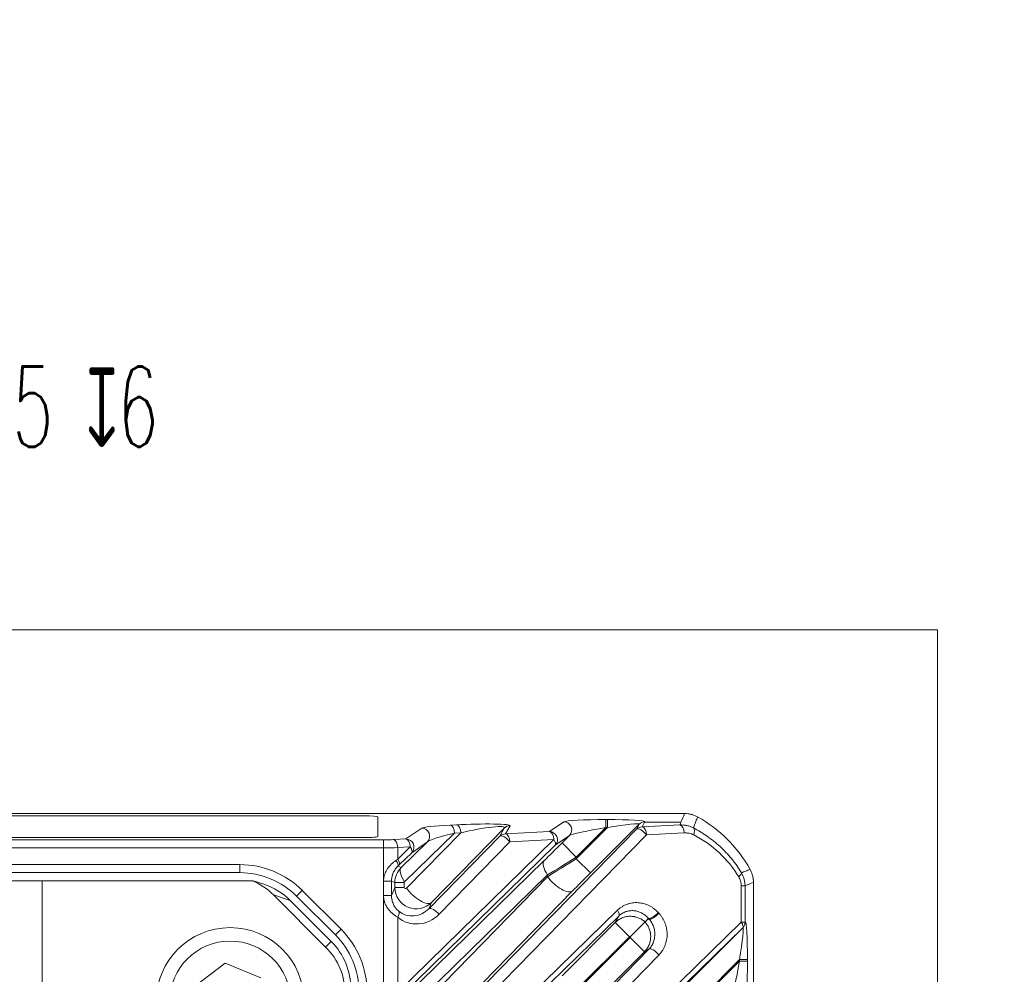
# Model space of a CAD drawing. Header units: millimetres. Extents: x 4 to 836, y 5 to 589.
# Tile 153 of 154: x 711 to 748, y 348 to 384. Entities that reach past the tile are written whole.
import ezdxf

# ---------------------------------------------------------------- set-up
doc = ezdxf.new("R2010")
doc.units = ezdxf.units.MM
doc.layers.add('1', color=7, linetype='Continuous', true_color=0xffffff)
doc.styles.add('ideas_simplex', font='simplex.shx')
doc.dimstyles.get("Standard").update_dxf_attribs({"dimtxt": 0.18, "dimasz": 0.18, "dimexe": 0.18, "dimexo": 0.0625, "dimgap": 0.09, "dimtad": 0, "dimtih": 1, "dimtoh": 1, "dimdec": 4, "dimzin": 0, "dimdsep": 46, "dimtxsty": 'Standard', "dimcen": 0.09, "dimadec": 0, "dimazin": 0, "dimtfac": 1, "dimtdec": 4, "dimtofl": 0, "dimtmove": 0, "dimatfit": 3, "dimfxl": 1, "dimtolj": 1, "dimtzin": 0, "dimarcsym": 0})

# ---------------------------------------------------------------- blocks, each defined once
blk = doc.blocks.new('_U2')
at = {"layer": '1', "color": 27, "lineweight": 13}
for p, q in [((682.177403, 314.785491), (698.340242, 370.24423)), ((698.340242, 370.24423), (700.340242, 370.24423))]:
    blk.add_line(p, q, dxfattribs=at)
at = {"layer": '1', "color": 27, "lineweight": 18}
for points in [[(685.479026, 326.114184), (685.810568, 329.142367), (686.826275, 328.846354)], [(684.275892, 321.985932), (683.94435, 318.957749), (682.928643, 319.253762)]]:
    blk.add_solid(points, dxfattribs=at)
at = {"layer": '1', "color": 87, "linetype": 'Continuous', "lineweight": 25, "char_height": 3, "attachment_point": 7, "line_spacing_factor": 1.204819, "style": 'ideas_simplex'}
for s, insert in [('\\W0.5945;4 N°5 {\\Fgdt;x}6', (705.569242, 367.87923)), ('\\W0.9188;M', (701.999242, 367.87923))]:
    blk.add_mtext(s, dxfattribs=dict(at, insert=insert))
blk = doc.blocks.new('_U9')
at = {"layer": '1', "color": 87, "lineweight": 25}
for p, q in [((762.156765, 342.060801), (756.531765, 342.060801)), ((756.531765, 342.060801), (756.531765, 340.560801)), ((762.156765, 340.560801), (762.156765, 342.060801)), ((756.531765, 329.355801), (756.531765, 327.855801)), ((762.156765, 327.855801), (762.156765, 329.355801)), ((756.531765, 327.855801), (762.156765, 327.855801))]:
    blk.add_line(p, q, dxfattribs=at)
at = {"layer": '1', "color": 27, "lineweight": 13}
blk.add_line((763.656765, 306.372389), (763.656765, 342.060801), dxfattribs=at)
at = {"layer": '1', "color": 152, "lineweight": 13}
for p, q in [((687.377459, 324.050058), (765.656765, 324.050058)), ((687.377459, 306.372389), (765.656765, 306.372389))]:
    blk.add_line(p, q, dxfattribs=at)
at = {"layer": '1', "color": 27, "lineweight": 18}
for points in [[(763.656765, 324.050058), (764.185746, 321.05006), (763.127784, 321.050056)], [(763.656765, 306.372389), (763.127784, 309.372387), (764.185746, 309.372391)]]:
    blk.add_solid(points, dxfattribs=at)
at = {"layer": '1', "color": 87, "linetype": 'Continuous', "lineweight": 25, "char_height": 3, "attachment_point": 7, "rotation": 90, "line_spacing_factor": 1.204819, "style": 'ideas_simplex'}
for s, insert in [('\\W1.2097;17,7', (754.690765, 329.303301)), ('\\W1.2097;.696', (762.003265, 329.303301))]:
    blk.add_mtext(s, dxfattribs=dict(at, insert=insert))

msp = doc.modelspace()

# ---------------------------------------------------------------- linework, layer by layer
at = {"layer": '1', "color": 251, "linetype": 'Continuous', "lineweight": 18}
for q in [(606.683, 361.064), (745.394, 247.358)]:
    msp.add_line((745.394, 361.064), q, dxfattribs=at)
at = {"layer": '1', "color": 18, "linetype": 'Continuous', "lineweight": 18}
for p, q in [((724.039, 354.13), (707.039, 354.13)), ((724.539, 353.36), (724.539, 354.09)), ((707.039, 353.32), (724.039, 353.32))]:
    msp.add_line(p, q, dxfattribs=at)
at = {"layer": '1', "color": 143, "linetype": 'Continuous', "lineweight": 13}
for p, q in [((727.237, 353.783), (727.474, 353.795)), ((729.468, 353.761), (729.302, 353.456)), ((730.94, 353.54), (731.473, 353.907)), ((734.285, 353.82), (732.466, 352.001)), ((733.041, 353.691), (733.041, 353.99)), ((733.041, 353.99), (733.096, 353.99)), ((733.096, 353.691), (733.096, 353.99)), ((734.182, 353.63), (734.285, 353.82)), ((734.486, 353.886), (734.394, 353.717)), ((734.394, 353.717), (735.8, 353.789)), ((734.497, 353.907), (734.486, 353.886)), ((734.486, 353.886), (735.84, 353.886)), ((727.397, 353.484), (725.541, 351.672)), ((725.592, 353.266), (726.177, 353.668)), ((725.613, 351.428), (727.634, 353.496)), ((726.446, 345.714), (734.182, 353.63)), ((726.446, 350.664), (729.09, 353.369)), ((729.256, 353.674), (726.543, 350.898)), ((734.554, 353.418), (726.818, 345.502)), ((727.634, 353.496), (727.397, 353.484)), ((729.09, 353.369), (729.256, 353.674)), ((729.302, 353.456), (730.94, 353.54)), ((731.685, 353.396), (731.152, 353.029)), ((731.406, 353.116), (731.685, 353.396)), ((731.936, 352.531), (733.096, 353.691)), ((733.041, 353.691), (731.936, 352.586)), ((733.096, 353.691), (733.041, 353.691)), ((735.96, 353.49), (734.554, 353.418)), ((627.327, 353.234), (724.75, 353.234)), ((724.75, 352.935), (724.75, 353.234)), ((725.123, 353.242), (725.592, 353.266)), ((725.283, 347.56), (731.1, 353.241)), ((731.152, 353.029), (725.335, 347.348)), ((725.411, 352.202), (726.389, 353.157)), ((726.389, 353.157), (725.804, 352.755)), ((729.462, 353.157), (726.818, 350.452)), ((731.1, 353.241), (729.462, 353.157)), ((731.406, 353.116), (731.936, 352.586)), ((724.75, 352.935), (627.327, 352.935)), ((724.75, 255.488), (724.75, 352.935)), ((725.283, 352.509), (725.752, 352.967)), ((725.752, 352.967), (725.283, 352.943)), ((725.283, 352.943), (725.283, 352.509)), ((725.804, 352.755), (725.335, 352.297)), ((632.681, 352.311), (719.396, 352.311)), ((719.396, 352.011), (719.396, 352.311)), ((725.289, 352.252), (725.411, 352.202)), ((725.411, 347.252), (730.74, 352.457)), ((731.936, 352.586), (731.936, 352.531)), ((732.466, 352.001), (731.936, 352.531)), ((730.87, 351.927), (725.541, 346.722)), ((730.87, 351.857), (730.87, 351.927)), ((725.053, 351.688), (724.754, 351.688)), ((724.754, 351.161), (724.754, 351.688)), ((725.176, 351.637), (725.053, 351.688)), ((725.053, 351.688), (725.053, 351.161)), ((725.176, 351.637), (725.526, 351.637)), ((725.176, 351.46), (725.176, 351.637)), ((725.526, 351.637), (725.526, 351.46)), ((725.613, 346.478), (730.87, 351.857)), ((738.086, 351.518), (738.226, 351.518)), ((738.086, 350.165), (738.086, 351.518)), ((738.226, 351.518), (738.226, 350.165)), ((721.517, 351.133), (721.729, 351.345)), ((721.729, 351.345), (723.172, 349.902)), ((725.053, 351.161), (724.754, 351.161)), ((725.053, 351.161), (725.176, 351.46)), ((725.176, 351.46), (725.526, 351.46)), ((731.8, 351.327), (726.543, 345.948)), ((726.543, 350.898), (726.446, 350.664)), ((725.283, 342.61), (733.47, 350.606)), ((725.283, 350.347), (725.283, 347.56)), ((733.522, 350.394), (725.335, 342.398)), ((725.892, 338.255), (738.086, 350.165)), ((731.406, 348.166), (733.391, 350.152)), ((733.391, 350.152), (733.921, 349.621)), ((738.086, 350.165), (738.226, 350.165)), ((738.226, 350.165), (738.234, 350.17)), ((722.96, 349.69), (723.172, 349.902)), ((738.139, 349.953), (725.944, 338.043)), ((731.406, 343.216), (738.147, 349.958)), ((738.147, 349.958), (738.139, 349.953)), ((733.921, 349.621), (731.936, 347.636)), ((731.936, 347.581), (733.949, 349.594)), ((733.949, 349.594), (734.479, 349.064)), ((735.015, 348.94), (726.818, 340.552)), ((734.479, 349.064), (732.466, 347.051)), ((738.018, 348.768), (731.936, 342.686)), ((731.936, 342.631), (738.018, 348.714)), ((738.018, 348.714), (738.018, 348.768)), ((738.018, 348.768), (738.317, 348.768)), ((738.018, 348.714), (738.317, 348.714)), ((738.317, 348.768), (738.317, 348.714))]:
    msp.add_line(p, q, dxfattribs=at)
at = {"layer": '1', "color": 143, "linetype": 'Continuous', "lineweight": 18}
for p, q in [((719.396, 352.011), (632.681, 352.011)), ((738.539, 351.649), (738.539, 334.181)), ((722.96, 349.69), (721.517, 351.133)), ((726.446, 340.764), (734.643, 349.152))]:
    msp.add_line(p, q, dxfattribs=at)
at = {"layer": '1', "color": 9, "linetype": 'Continuous', "lineweight": 18}
for p, q in [((712.039, 351.711), (676.039, 351.711)), ((719.872, 351.711), (712.039, 351.711)), ((712.039, 351.711), (712.039, 335.687)), ((719.903, 351.711), (719.872, 351.711)), ((720.293, 351.581), (719.903, 351.711)), ((722.597, 349.235), (720.652, 351.181)), ((721.281, 350.971), (722.807, 349.445))]:
    msp.add_line(p, q, dxfattribs=at)
at = {"layer": '1', "color": 9, "linetype": 'Continuous', "lineweight": 13}
for p, q in [((721.281, 350.971), (720.652, 351.181)), ((722.597, 349.235), (722.807, 349.445))]:
    msp.add_line(p, q, dxfattribs=at)
at = {"layer": '1', "color": 27, "linetype": 'Continuous', "lineweight": 18}
for p, q in [((718.851, 348.642), (717.705, 347.764)), ((720.184, 348.089), (718.851, 348.642))]:
    msp.add_line(p, q, dxfattribs=at)
msp.add_circle((719.039, 347.211), 2.75, dxfattribs=at)
at = {"layer": '1', "color": 27, "linetype": 'Continuous', "lineweight": 13}
msp.add_circle((719.039, 347.211), 2.25, dxfattribs=at)
at = {"layer": '1', "color": 143, "linetype": 'Continuous', "lineweight": 18}
for centre, radius, start, end in [((734.039, 349.711), 5, 28.9415, 61.0585), ((719.396, 349.011), 3, 45, 90), ((720.839, 347.569), 3, 0, 45)]:
    msp.add_arc(centre, radius, start, end, dxfattribs=at)
at = {"layer": '1', "color": 143, "linetype": 'Continuous', "lineweight": 13}
for centre, start, end in [((719.396, 349.011), 45, 90), ((720.839, 347.569), 0, 45)]:
    msp.add_arc(centre, 3.3, start, end, dxfattribs=at)
at = {"layer": '1', "color": 18, "linetype": 'Continuous', "lineweight": 18}
for centre, start_param, end_param in [((724.039, 354.09), 3.141593, 4.712389), ((724.039, 353.36), 1.570796, 3.141593)]:
    msp.add_ellipse(centre, major_axis=(-0.5, 0), ratio=0.081033, start_param=start_param, end_param=end_param, dxfattribs=at)
at = {"layer": '1', "color": 143, "linetype": 'Continuous', "lineweight": 13}
for centre, major_axis, ratio, start_param, end_param in [((727.718, 353.707), (-1.549, -0.048), 0.06186, 5.026719, 6.187166), ((727.237, 353.484), (0.015, -0.3), 0.532532, 1.543527, 3.045708), ((727.96, 353.719), (-1.509, -0.045), 0.063255, 3.104681, 5.037999), ((727.474, 353.496), (0.015, -0.3), 0.532532, 1.543527, 3.045708), ((727.96, 353.42), (-1.304, -0.275), 0.109108, 3.008361, 4.941679), ((729.468, 353.462), (-0.263, 0.143), 0.995743, 5.20921, 5.995239), ((732.956, 353.904), (-1.487, -0.005), 0.057298, 4.654774, 6.199391), ((731.473, 353.608), (0.17, -0.247), 0.98985, 0.185255, 2.534841), ((733.01, 353.904), (-1.487, -0.005), 0.057298, 3.110158, 4.654774), ((733.01, 353.605), (-1.276, -0.218), 0.054067, 3.091563, 4.636179), ((734.394, 353.418), (-0.263, 0.143), 0.995743, 5.20921, 5.995239), ((734.497, 353.608), (-0.263, 0.143), 0.995743, 5.20921, 5.995239), ((734.394, 353.418), (0.015, -0.3), 0.532532, 1.543527, 3.045708), ((735.8, 353.49), (0.015, -0.3), 0.532532, 1.543527, 3.045708), ((726.177, 353.369), (0.17, -0.247), 0.98985, 0.185255, 2.534841), ((727.718, 353.408), (-1.349, -0.283), 0.104536, 4.931277, 6.091724), ((729.302, 353.157), (-0.263, 0.143), 0.995743, 5.20921, 5.995239), ((729.302, 353.157), (0.215, -0.21), 0.402972, 1.179669, 3.112987), ((729.302, 353.157), (0.015, -0.3), 0.532532, 1.543527, 3.045708), ((730.94, 353.241), (0.17, -0.247), 0.98985, 0.185255, 2.534841), ((730.94, 353.241), (0.015, -0.3), 0.532532, 1.543527, 3.045708), ((732.956, 353.605), (-1.276, -0.218), 0.054067, 4.636179, 6.180796), ((734.394, 353.418), (0.215, -0.21), 0.402972, 1.179669, 3.112987), ((736.153, 353.417), (-0.136, -0.268), 0.489828, 1.814323, 3.041455), ((734.428, 349.711), (-4.162, 0), 0.99848, 3.684941, 4.242355), ((724.75, 353.291), (-0.7, 0), 0.081301, 1.570796, 2.132976), ((725.123, 352.943), (0.015, -0.3), 0.532532, 1.543527, 3.045708), ((725.592, 352.967), (0.17, -0.247), 0.98985, 0.185255, 2.534841), ((725.592, 352.967), (0.015, -0.3), 0.532532, 1.543527, 3.045708), ((731.406, 353.162), (-1.25, -1.251), 0.01851, 0.990096, 1.552276), ((730.94, 353.241), (0.21, -0.215), 0.410893, 0.028717, 1.189164), ((724.75, 352.992), (-1, 0), 0.056911, 1.570796, 2.132976), ((725.592, 352.967), (0.21, -0.215), 0.410893, 0.028717, 1.189164), ((724.75, 352.114), (-1, -0.7), 0.017395, 4.138027, 4.213899), ((725.077, 352.464), (0.21, -0.214), 0.353168, 0.027984, 1.237463), ((725.123, 352.509), (0.21, -0.215), 0.410893, 0.028717, 1.189164), ((724.962, 351.902), (-0.7, -0.7), 0.01851, 4.131688, 4.20756), ((731.27, 351.927), (0.524, -0.537), 0.410893, 3.170309, 4.330756), ((731.936, 352.632), (-2, -1.25), 0.016642, 0.998211, 1.560391), ((731.936, 352.485), (-2, -1.25), 0.016642, 4.701984, 5.264164), ((725.977, 351.636), (-0.795, 0.091), 0.999179, 5.612104, 6.397219), ((725.941, 351.672), (0.524, -0.537), 0.410893, 3.170309, 4.330756), ((732.466, 351.954), (-1.25, -1.251), 0.01851, 4.693869, 5.256049), ((737.831, 351.86), (-0.257, -0.155), 0.310007, 2.044382, 3.049792), ((725.577, 351.636), (-0.0499, 0.0102), 0.981792, 5.696772, 6.481886), ((731.27, 351.857), (-0.536, 0.524), 0.402972, 1.179669, 3.112987), ((725.977, 351.462), (-0.784, -0.164), 0.997285, 6.078408, 8.43295), ((725.577, 351.462), (-0.0419, -0.0301), 0.956601, 5.680461, 8.035003), ((726.013, 351.428), (-0.536, 0.524), 0.402972, 1.179669, 3.112987), ((725.123, 350.347), (0.193, 0.23), 0.434741, 5.061943, 6.211545), ((726.028, 351.2), (-0.922, -0.663), 0.956601, 0.239015, 1.751817), ((725.868, 351.2), (-0.674, -0.495), 0.940695, 0.236338, 1.74914), ((726.658, 350.452), (-0.215, 0.21), 0.402972, 4.321261, 6.254579), ((733.31, 350.606), (-0.21, 0.215), 0.410893, 3.170309, 4.330756), ((734.831, 350.525), (0.222, 0.202), 0.39073, 3.236417, 5.117233), ((734.851, 350.502), (0.218, 0.206), 0.396854, 3.236689, 5.11051), ((736.296, 351.711), (-1.765, 0.004), 0.99848, 0.740716, 0.757786), ((737.927, 350.165), (0.21, -0.215), 0.410893, 0.028717, 1.189164), ((737.927, 350.165), (0.143, -0.263), 0.995743, 0.287947, 1.073975), ((737.935, 350.17), (0.143, -0.263), 0.995743, 0.287947, 1.073975), ((738.232, 348.683), (-0.005, -1.487), 0.057298, 1.628411, 3.173027), ((737.933, 348.683), (-0.218, -1.276), 0.054067, 1.647006, 3.191623), ((734.855, 348.94), (-0.215, 0.21), 0.402972, 4.321261, 6.254579), ((737.933, 348.628), (-0.218, -1.276), 0.054067, 0.10239, 1.647006), ((738.232, 348.628), (-0.005, -1.487), 0.057298, 0.083794, 1.628411)]:
    msp.add_ellipse(centre, major_axis=major_axis, ratio=ratio, start_param=start_param, end_param=end_param, dxfattribs=at)
at = {"layer": '1', "color": 9, "linetype": 'Continuous', "lineweight": 18}
for centre, major_axis, ratio, start_param, end_param in [((718.874, 349.419), (-2.386, 0.795), 0.993958, 4.246313, 4.623761), ((719.502, 349.21), (-2.386, 0.795), 0.993958, 4.246313, 4.712379), ((721.037, 347.675), (-1.77, -1.77), 0.998783, 2.356803, 3.141593), ((720.828, 347.465), (-1.77, -1.77), 0.998783, 2.356803, 3.141593)]:
    msp.add_ellipse(centre, major_axis=major_axis, ratio=ratio, start_param=start_param, end_param=end_param, dxfattribs=at)
at = {"layer": '1', "color": 143, "linetype": 'Continuous', "lineweight": 18}
msp.add_open_spline([(705.845, 354.211), (735.976, 354.211)], degree=1, dxfattribs=at)
at = {"layer": '1', "color": 143, "linetype": 'Continuous', "lineweight": 13}
for points in [[(735.84, 353.886), (735.886, 353.994), (735.931, 354.103), (735.976, 354.211)], [(735.8, 353.789), (735.813, 353.822), (735.827, 353.854), (735.84, 353.886)], [(738.539, 351.649), (738.434, 351.605), (738.33, 351.562), (738.226, 351.518)], [(733.391, 350.152), (733.435, 350.232), (733.478, 350.313), (733.522, 350.394)], [(734.617, 350.315), (734.602, 350.291), (734.586, 350.267), (734.571, 350.244)], [(734.571, 350.244), (734.594, 350.259), (734.618, 350.274), (734.642, 350.289)], [(734.642, 350.289), (734.633, 350.298), (734.625, 350.306), (734.617, 350.315)], [(734.643, 349.152), (734.588, 349.123), (734.534, 349.093), (734.479, 349.064)]]:
    msp.add_open_spline(points, degree=3, dxfattribs=at)
at = {"layer": '1', "color": 143, "linetype": 'Continuous', "lineweight": 18}
for points, knots in [([(735.976, 354.211), (736.018, 354.211), (736.102, 354.206), (736.184, 354.19), (736.244, 354.175), (736.264, 354.169), (736.304, 354.156), (736.324, 354.149), (736.383, 354.125), (736.421, 354.107), (736.458, 354.087)], [0, 0, 0, 0, 0.25, 0.5, 0.5, 0.625, 0.625, 0.75, 0.75, 1, 1, 1, 1]), ([(736.459, 354.086), (736.422, 354.107), (736.346, 354.143), (736.267, 354.169), (736.225, 354.179), (736.225, 354.18), (736.224, 354.18)], [0, 0, 0, 0, 0.496879, 0.993758, 0.993758, 1, 1, 1, 1]), ([(738.414, 352.131), (738.435, 352.094), (738.47, 352.018), (738.496, 351.939), (738.512, 351.878), (738.517, 351.858), (738.525, 351.816), (738.528, 351.796), (738.536, 351.733), (738.539, 351.691), (738.539, 351.649)], [0, 0, 0, 0, 0.25, 0.5, 0.5, 0.625, 0.625, 0.75, 0.75, 1, 1, 1, 1]), ([(738.539, 351.648), (738.539, 351.69), (738.533, 351.774), (738.518, 351.856), (738.507, 351.897), (738.507, 351.898), (738.507, 351.898)], [0, 0, 0, 0, 0.496848, 0.993696, 0.993696, 1, 1, 1, 1]), ([(734.498, 350.171), (734.496, 350.168), (734.49, 350.162), (734.476, 350.149), (734.471, 350.144), (734.459, 350.132), (734.452, 350.125), (734.43, 350.103), (734.413, 350.085), (734.383, 350.056), (734.372, 350.045), (734.356, 350.028), (734.35, 350.022), (734.338, 350.011), (734.332, 350.005), (734.301, 349.974), (734.275, 349.948), (734.24, 349.912), (734.233, 349.905), (734.218, 349.891), (734.211, 349.883), (734.188, 349.861), (734.173, 349.846), (734.127, 349.799), (734.095, 349.768), (734.046, 349.719), (734.03, 349.702), (734.005, 349.677), (733.996, 349.669), (733.98, 349.652), (733.971, 349.644), (733.963, 349.636)], [0, 0, 0, 0, 0.125, 0.125, 0.1875, 0.1875, 0.25, 0.25, 0.375, 0.375, 0.4375, 0.4375, 0.46875, 0.46875, 0.5, 0.5, 0.625, 0.625, 0.65625, 0.65625, 0.6875, 0.6875, 0.75, 0.75, 0.875, 0.875, 0.9375, 0.9375, 0.96875, 0.96875, 1, 1, 1, 1]), ([(734.498, 350.171), (734.511, 350.183), (734.523, 350.195), (734.547, 350.219), (734.559, 350.232), (734.571, 350.244)], [0, 0, 0, 0, 0.5, 0.5, 1, 1, 1, 1])]:
    msp.add_open_spline(points, degree=3, knots=knots, dxfattribs=at)
at = {"layer": '1', "color": 143, "linetype": 'Continuous', "lineweight": 13}
for points, knots in [([(736.458, 354.087), (736.437, 354.032), (736.416, 353.977), (736.374, 353.867), (736.353, 353.811), (736.322, 353.729), (736.312, 353.703), (736.301, 353.676)], [0, 0, 0, 0, 0.400895, 0.400895, 0.806151, 0.806151, 1, 1, 1, 1]), ([(735.8, 353.789), (735.843, 353.791), (735.887, 353.79), (735.952, 353.784), (735.973, 353.781), (736.016, 353.774), (736.037, 353.77), (736.1, 353.756), (736.141, 353.744), (736.223, 353.714), (736.262, 353.697), (736.301, 353.676)], [0, 0, 0, 0, 0.25, 0.25, 0.375, 0.375, 0.5, 0.5, 0.75, 0.75, 1, 1, 1, 1]), ([(736.313, 353.417), (736.285, 353.431), (736.257, 353.443), (736.199, 353.463), (736.17, 353.471), (736.126, 353.48), (736.111, 353.482), (736.081, 353.486), (736.066, 353.488), (736.02, 353.491), (735.99, 353.492), (735.96, 353.49)], [0, 0, 0, 0, 0.25, 0.25, 0.5, 0.5, 0.625, 0.625, 0.75, 0.75, 1, 1, 1, 1]), ([(736.301, 353.676), (736.391, 353.631), (736.478, 353.582), (736.608, 353.504), (736.651, 353.478), (736.736, 353.423), (736.778, 353.394), (736.987, 353.249), (737.145, 353.122), (737.446, 352.844), (737.588, 352.694), (737.755, 352.491), (737.788, 352.449), (737.852, 352.365), (737.884, 352.322), (737.976, 352.19), (738.035, 352.1), (738.091, 352.007)], [0, 0, 0, 0, 0.125, 0.125, 0.1875, 0.1875, 0.25, 0.25, 0.5, 0.5, 0.75, 0.75, 0.8125, 0.8125, 0.875, 0.875, 1, 1, 1, 1]), ([(724.754, 351.688), (724.754, 351.728), (724.757, 351.768), (724.769, 351.846), (724.778, 351.885), (724.796, 351.942), (724.803, 351.96), (724.818, 351.998), (724.826, 352.016), (724.851, 352.07), (724.871, 352.105), (724.914, 352.171), (724.937, 352.203), (724.975, 352.249), (724.988, 352.264), (725.015, 352.293), (725.028, 352.307), (725.097, 352.375), (725.156, 352.423), (725.217, 352.464)], [0, 0, 0, 0, 0.125, 0.125, 0.25, 0.25, 0.3125, 0.3125, 0.375, 0.375, 0.5, 0.5, 0.625, 0.625, 0.6875, 0.6875, 0.75, 0.75, 1, 1, 1, 1]), ([(725.289, 352.252), (725.255, 352.219), (725.222, 352.181), (725.178, 352.117), (725.164, 352.094), (725.138, 352.048), (725.126, 352.024), (725.106, 351.975), (725.097, 351.95), (725.085, 351.912), (725.081, 351.899), (725.074, 351.873), (725.071, 351.86), (725.058, 351.794), (725.053, 351.742), (725.053, 351.688)], [0, 0, 0, 0, 0.25, 0.25, 0.375, 0.375, 0.5, 0.5, 0.625, 0.625, 0.6875, 0.6875, 0.75, 0.75, 1, 1, 1, 1]), ([(738.091, 352.007), (738.141, 352.026), (738.191, 352.045), (738.244, 352.066), (738.247, 352.067), (738.304, 352.089), (738.359, 352.11), (738.414, 352.131)], [0, 0, 0, 0, 0.464812, 0.464812, 0.489325, 0.489325, 1, 1, 1, 1]), ([(738.091, 352.007), (738.113, 351.971), (738.132, 351.933), (738.165, 351.855), (738.179, 351.815), (738.202, 351.732), (738.211, 351.69), (738.223, 351.605), (738.226, 351.562), (738.226, 351.518)], [0, 0, 0, 0, 0.25, 0.25, 0.5, 0.5, 0.75, 0.75, 1, 1, 1, 1]), ([(738.086, 351.518), (738.086, 351.549), (738.084, 351.579), (738.076, 351.639), (738.07, 351.669), (738.053, 351.727), (738.043, 351.755), (738.02, 351.809), (738.006, 351.835), (737.991, 351.86)], [0, 0, 0, 0, 0.25, 0.25, 0.5, 0.5, 0.75, 0.75, 1, 1, 1, 1]), ([(725.283, 350.347), (725.25, 350.366), (725.217, 350.387), (725.151, 350.434), (725.119, 350.459), (725.056, 350.515), (725.025, 350.544), (724.968, 350.607), (724.941, 350.64), (724.904, 350.693), (724.892, 350.711), (724.869, 350.748), (724.858, 350.767), (724.838, 350.806), (724.829, 350.825), (724.812, 350.865), (724.804, 350.885), (724.783, 350.947), (724.772, 350.988), (724.761, 351.053), (724.759, 351.074), (724.755, 351.118), (724.754, 351.139), (724.754, 351.161)], [0, 0, 0, 0, 0.125, 0.125, 0.25, 0.25, 0.375, 0.375, 0.5, 0.5, 0.5625, 0.5625, 0.625, 0.625, 0.6875, 0.6875, 0.75, 0.75, 0.875, 0.875, 0.9375, 0.9375, 1, 1, 1, 1]), ([(725.053, 351.161), (725.053, 351.132), (725.056, 351.075), (725.065, 351.019), (725.077, 350.963), (725.084, 350.935), (725.103, 350.881), (725.113, 350.854), (725.137, 350.802), (725.151, 350.777), (725.173, 350.74), (725.181, 350.728), (725.197, 350.705), (725.205, 350.693), (725.222, 350.671), (725.231, 350.661), (725.249, 350.64), (725.276, 350.611), (725.304, 350.585), (725.322, 350.57)], [0, 0, 0, 0, 0.125, 0.25, 0.25, 0.375, 0.375, 0.5, 0.5, 0.625, 0.625, 0.6875, 0.6875, 0.75, 0.75, 0.8125, 0.8125, 0.875, 1, 1, 1, 1]), ([(733.47, 350.606), (733.497, 350.632), (733.525, 350.657), (733.583, 350.702), (733.612, 350.722), (733.703, 350.779), (733.766, 350.809), (733.849, 350.839), (733.866, 350.844), (733.9, 350.855), (733.916, 350.859), (733.967, 350.872), (734.001, 350.878), (734.103, 350.892), (734.172, 350.895), (734.275, 350.888), (734.31, 350.884), (734.378, 350.873), (734.412, 350.866), (734.513, 350.84), (734.579, 350.815), (734.659, 350.777), (734.675, 350.769), (734.706, 350.751), (734.753, 350.725), (734.798, 350.695), (734.885, 350.63), (734.939, 350.58), (734.99, 350.525)], [0, 0, 0, 0, 0.0625, 0.0625, 0.125, 0.125, 0.25, 0.25, 0.28125, 0.28125, 0.3125, 0.3125, 0.375, 0.375, 0.5, 0.5, 0.5625, 0.5625, 0.625, 0.625, 0.75, 0.75, 0.78125, 0.78125, 0.8125, 0.875, 0.875, 1, 1, 1, 1]), ([(734.617, 350.315), (734.58, 350.357), (734.54, 350.394), (734.478, 350.442), (734.456, 350.457), (734.423, 350.478), (734.412, 350.484), (734.39, 350.497), (734.378, 350.503), (734.321, 350.532), (734.275, 350.551), (734.203, 350.571), (734.179, 350.577), (734.131, 350.586), (734.106, 350.589), (734.033, 350.595), (733.984, 350.595), (733.911, 350.586), (733.886, 350.582), (733.85, 350.574), (733.838, 350.571), (733.813, 350.564), (733.801, 350.561), (733.741, 350.541), (733.695, 350.519), (733.628, 350.479), (733.606, 350.464), (733.563, 350.432), (733.542, 350.413), (733.522, 350.394)], [0, 0, 0, 0, 0.125, 0.125, 0.1875, 0.1875, 0.21875, 0.21875, 0.25, 0.25, 0.375, 0.375, 0.4375, 0.4375, 0.5, 0.5, 0.625, 0.625, 0.6875, 0.6875, 0.71875, 0.71875, 0.75, 0.75, 0.875, 0.875, 0.9375, 0.9375, 1, 1, 1, 1]), ([(735.011, 350.502), (735.034, 350.478), (735.057, 350.451), (735.1, 350.397), (735.14, 350.34), (735.175, 350.279), (735.2, 350.232), (735.208, 350.216), (735.223, 350.183), (735.23, 350.166), (735.264, 350.083), (735.286, 350.013), (735.304, 349.923), (735.307, 349.905), (735.313, 349.868), (735.315, 349.849), (735.321, 349.794), (735.325, 349.72), (735.322, 349.647), (735.317, 349.591), (735.315, 349.573), (735.31, 349.536), (735.307, 349.518), (735.289, 349.427), (735.269, 349.357), (735.236, 349.274), (735.228, 349.257), (735.213, 349.225), (735.205, 349.208), (735.181, 349.161), (735.163, 349.13), (735.106, 349.043), (735.063, 348.989), (735.015, 348.94)], [0, 0, 0, 0, 0.0625, 0.0625, 0.125, 0.1875, 0.1875, 0.21875, 0.21875, 0.25, 0.25, 0.375, 0.375, 0.40625, 0.40625, 0.4375, 0.4375, 0.5, 0.5625, 0.5625, 0.59375, 0.59375, 0.625, 0.625, 0.75, 0.75, 0.78125, 0.78125, 0.8125, 0.8125, 0.875, 0.875, 1, 1, 1, 1]), ([(733.391, 350.152), (733.428, 350.188), (733.467, 350.22), (733.53, 350.262), (733.552, 350.275), (733.596, 350.3), (733.62, 350.311), (733.69, 350.341), (733.738, 350.356), (733.813, 350.372), (733.838, 350.376), (733.889, 350.382), (733.915, 350.383), (733.991, 350.385), (734.041, 350.381), (734.104, 350.37), (734.117, 350.367), (734.142, 350.362), (734.154, 350.359), (734.191, 350.348), (734.216, 350.34), (734.287, 350.313), (734.332, 350.291), (734.387, 350.257), (734.398, 350.25), (734.419, 350.236), (734.45, 350.213), (734.48, 350.189), (734.498, 350.171)], [0, 0, 0, 0, 0.125, 0.125, 0.1875, 0.1875, 0.25, 0.25, 0.375, 0.375, 0.4375, 0.4375, 0.5, 0.5, 0.625, 0.625, 0.65625, 0.65625, 0.6875, 0.6875, 0.75, 0.75, 0.875, 0.875, 0.90625, 0.90625, 0.9375, 1, 1, 1, 1]), ([(734.498, 350.171), (734.516, 350.152), (734.532, 350.132), (734.556, 350.102), (734.563, 350.091), (734.578, 350.07), (734.585, 350.06), (734.618, 350.005), (734.641, 349.959), (734.668, 349.888), (734.676, 349.864), (734.686, 349.827), (734.689, 349.814), (734.695, 349.789), (734.697, 349.777), (734.708, 349.714), (734.712, 349.663), (734.711, 349.587), (734.709, 349.562), (734.703, 349.511), (734.699, 349.486), (734.683, 349.411), (734.668, 349.363), (734.638, 349.292), (734.627, 349.269), (734.603, 349.224), (734.59, 349.203), (734.547, 349.14), (734.515, 349.1), (734.479, 349.064)], [0, 0, 0, 0, 0.0625, 0.0625, 0.09375, 0.09375, 0.125, 0.125, 0.25, 0.25, 0.3125, 0.3125, 0.34375, 0.34375, 0.375, 0.375, 0.5, 0.5, 0.5625, 0.5625, 0.625, 0.625, 0.75, 0.75, 0.8125, 0.8125, 0.875, 0.875, 1, 1, 1, 1]), ([(734.643, 349.152), (734.676, 349.187), (734.707, 349.225), (734.748, 349.288), (734.761, 349.31), (734.778, 349.344), (734.784, 349.356), (734.795, 349.38), (734.8, 349.392), (734.825, 349.453), (734.84, 349.504), (734.852, 349.571), (734.854, 349.585), (734.858, 349.612), (734.863, 349.653), (734.865, 349.722), (734.862, 349.776), (734.858, 349.817), (734.856, 349.831), (734.852, 349.858), (734.849, 349.872), (734.836, 349.938), (734.82, 349.989), (734.796, 350.049), (734.79, 350.061), (734.78, 350.085), (734.763, 350.12), (734.731, 350.174), (734.703, 350.214), (734.673, 350.253), (734.658, 350.272), (734.642, 350.289)], [0, 0, 0, 0, 0.125, 0.125, 0.1875, 0.1875, 0.21875, 0.21875, 0.25, 0.25, 0.375, 0.375, 0.40625, 0.40625, 0.4375, 0.5, 0.5625, 0.5625, 0.59375, 0.59375, 0.625, 0.625, 0.75, 0.75, 0.78125, 0.78125, 0.8125, 0.875, 0.9375, 0.9375, 1, 1, 1, 1]), ([(733.963, 349.636), (733.956, 349.637), (733.948, 349.636), (733.937, 349.632), (733.934, 349.631), (733.927, 349.627), (733.924, 349.624), (733.921, 349.621)], [0, 0, 0, 0, 0.5, 0.5, 0.75, 0.75, 1, 1, 1, 1]), ([(733.949, 349.594), (733.952, 349.597), (733.954, 349.6), (733.958, 349.606), (733.96, 349.61), (733.963, 349.62), (733.964, 349.628), (733.963, 349.636)], [0, 0, 0, 0, 0.25, 0.25, 0.5, 0.5, 1, 1, 1, 1])]:
    msp.add_open_spline(points, degree=3, knots=knots, dxfattribs=at)

# ---------------------------------------------------------------- dimensions: what is measured, and where the dimension line sits
at = {"layer": '1', "color": 87, "linetype": 'Continuous', "lineweight": 25}
dim = msp.add_diameter_dim_2p(p1=(684.276, 321.986), p2=(685.479, 326.114), text='\\C87;M\\C87;4 N', dimstyle='Standard', override={"dimtxt": 3, "dimasz": 3, "dimexe": 2, "dimexo": 2.5, "dimgap": 1.5, "dimtih": 1, "dimtoh": 1, "dimdec": 2, "dimlfac": 1, "dimzin": 8, "dimdsep": 44, "dimlunit": 2, "dimpost": '', "dimtxsty": 'ideas_simplex', "dimsah": 1, "dimse1": 0, "dimse2": 0, "dimsd1": 0, "dimsd2": 0, "dimclrd": 27, "dimclre": 152, "dimclrt": 87, "dimtol": 0, "dimtm": -0.1, "dimtfac": 0.5, "dimtdec": 2, "dimtofl": 1, "dimtmove": 0, "dimatfit": 2, "dimtzin": 8, "dimlwd": 13, "dimlwe": 13}, dxfattribs=at)
dim.commit()
dim.dimension.update_dxf_attribs({"geometry": '_U2', "text_midpoint": (715.52, 370.244), "dimtype": 163})
dim = msp.add_linear_dim(base=(763.657, 306.372), p1=(684.877, 324.05), p2=(684.877, 306.372), angle=90, text='<>\\P[\\C87;{\\H1.00x;\\Fsimplex.shx;.696\\Fsimplex.shx;}\\C87; ]', dimstyle='Standard', override={"dimtxt": 3, "dimasz": 3, "dimexe": 2, "dimexo": 2.5, "dimgap": 1.5, "dimtad": 1, "dimtih": 0, "dimtoh": 0, "dimdec": 1, "dimlfac": 1, "dimzin": 8, "dimdsep": 44, "dimlunit": 2, "dimtxsty": 'ideas_simplex', "dimsah": 1, "dimse1": 0, "dimse2": 0, "dimsd1": 0, "dimsd2": 0, "dimclrd": 27, "dimclre": 152, "dimclrt": 87, "dimtol": 0, "dimtm": -0.1, "dimtfac": 0.5, "dimtdec": 2, "dimtofl": 1, "dimtmove": 0, "dimtzin": 8, "dimlwd": 13, "dimlwe": 13}, dxfattribs=at)
dim.commit()
dim.dimension.update_dxf_attribs({"geometry": '_U9', "text_midpoint": (763.657, 348.621), "dimtype": 160})

doc.saveas('drawing.dxf')
